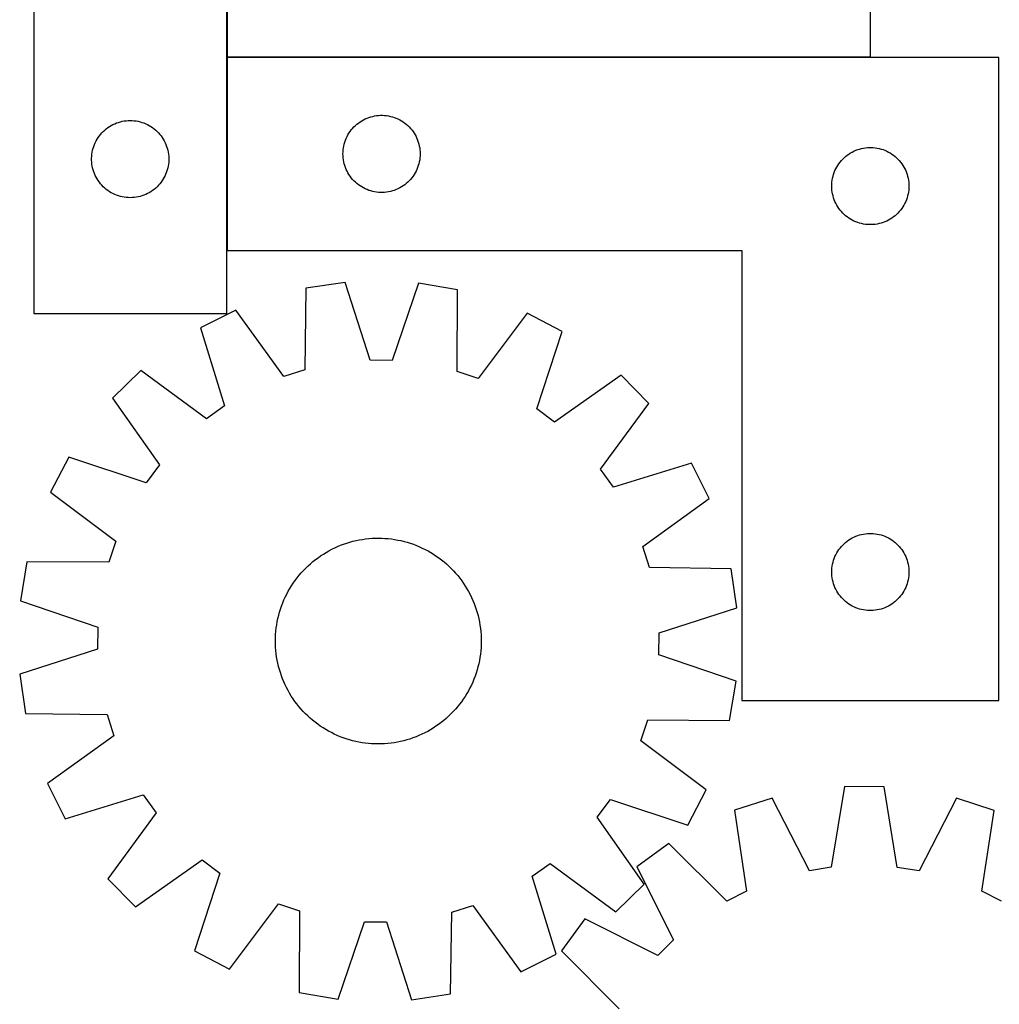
# Model space of a CAD drawing. Header units: millimetres. Extents: x 7 to 1492, y 7 to 2993.
# Tile 6 of 13: x 10 to 391, y 2313 to 2696. Entities that reach past the tile are written whole.
import ezdxf

# ---------------------------------------------------------------- set-up
doc = ezdxf.new("R2010")
doc.units = ezdxf.units.MM
doc.layers.add('COMMON', color=5, linetype='CONTINUOUS', true_color=0x0000ff)
doc.layers.add('CUT', color=7, linetype='CONTINUOUS', true_color=0x000000)

msp = doc.modelspace()

# ---------------------------------------------------------------- linework, layer by layer
at = {"layer": 'COMMON'}
for p, q in [((90.465363, 2681.110957), (90.465363, 2781.110957)), ((90.465363, 2605.910956), (90.465363, 2680.910956)), ((340.565363, 2681.010957), (90.565363, 2681.010957))]:
    msp.add_line(p, q, dxfattribs=at)
at = {"layer": 'CUT'}
for p, q in [((340.565363, 2681.110957), (340.565363, 2981.110957)), ((15.365362, 2881.39068), (15.365362, 2581.39068)), ((90.365362, 2581.39068), (90.365362, 2781.39068)), ((90.565363, 2781.110957), (90.565363, 2681.110957)), ((90.565363, 2681.110957), (340.565363, 2681.110957)), ((390.565363, 2680.910956), (90.565363, 2680.910956)), ((90.565363, 2680.910956), (90.565363, 2605.910956)), ((390.565363, 2430.910956), (390.565363, 2680.910956)), ((48.303639, 2655.680211), (49.045295, 2655.896096)), ((49.045295, 2655.896096), (49.797081, 2656.073515)), ((49.797081, 2656.073515), (50.557003, 2656.211998)), ((50.557003, 2656.211998), (51.323047, 2656.311178)), ((51.323047, 2656.311178), (52.09318, 2656.370791)), ((52.09318, 2656.370791), (52.865362, 2656.39068)), ((52.865362, 2656.39068), (53.637543, 2656.370791)), ((53.637543, 2656.370791), (54.407677, 2656.311178)), ((54.407677, 2656.311178), (55.17372, 2656.211998)), ((55.17372, 2656.211998), (55.933643, 2656.073515)), ((55.933643, 2656.073515), (56.685428, 2655.896096)), ((56.685428, 2655.896096), (57.427084, 2655.680211)), ((141.562148, 2655.408545), (142.191707, 2655.856112)), ((142.191707, 2655.856112), (142.843471, 2656.270676)), ((142.843471, 2656.270676), (143.515711, 2656.651138)), ((143.515711, 2656.651138), (144.206647, 2656.99649)), ((144.206647, 2656.99649), (144.914444, 2657.305816)), ((144.914444, 2657.305816), (145.637227, 2657.578295)), ((145.637227, 2657.578295), (146.373078, 2657.813204)), ((146.373078, 2657.813204), (147.120047, 2658.009922)), ((147.120047, 2658.009922), (147.876151, 2658.167926)), ((147.876151, 2658.167926), (148.639387, 2658.286796)), ((148.639387, 2658.286796), (149.407731, 2658.366219)), ((149.407731, 2658.366219), (150.179144, 2658.405983)), ((150.179144, 2658.405983), (150.951581, 2658.405983)), ((150.951581, 2658.405983), (151.722995, 2658.366219)), ((151.722995, 2658.366219), (152.491338, 2658.286796)), ((152.491338, 2658.286796), (153.254574, 2658.167926)), ((153.254574, 2658.167926), (154.010679, 2658.009922)), ((154.010679, 2658.009922), (154.757647, 2657.813204)), ((154.757647, 2657.813204), (155.493498, 2657.578295)), ((155.493498, 2657.578295), (156.216281, 2657.305816)), ((156.216281, 2657.305816), (156.924078, 2656.99649)), ((156.924078, 2656.99649), (157.615014, 2656.651138)), ((157.615014, 2656.651138), (158.287255, 2656.270676)), ((158.287255, 2656.270676), (158.939018, 2655.856112)), ((158.939018, 2655.856112), (159.568577, 2655.408545)), ((41.857081, 2651.57978), (42.396199, 2652.132963)), ((42.396199, 2652.132963), (42.96308, 2652.657659)), ((42.96308, 2652.657659), (43.556219, 2653.152477)), ((43.556219, 2653.152477), (44.174045, 2653.616105)), ((44.174045, 2653.616105), (44.814919, 2654.047313)), ((44.814919, 2654.047313), (45.477141, 2654.444959)), ((45.477141, 2654.444959), (46.158955, 2654.807986)), ((46.158955, 2654.807986), (46.858553, 2655.135434)), ((46.858553, 2655.135434), (47.57408, 2655.426432)), ((47.57408, 2655.426432), (48.303639, 2655.680211)), ((57.427084, 2655.680211), (58.156643, 2655.426432)), ((58.156643, 2655.426432), (58.87217, 2655.135434)), ((58.87217, 2655.135434), (59.571769, 2654.807986)), ((59.571769, 2654.807986), (60.253583, 2654.444959)), ((60.253583, 2654.444959), (60.915805, 2654.047313)), ((60.915805, 2654.047313), (61.556678, 2653.616105)), ((61.556678, 2653.616105), (62.174504, 2653.152477)), ((62.174504, 2653.152477), (62.767643, 2652.657659)), ((62.767643, 2652.657659), (63.334524, 2652.132963)), ((63.334524, 2652.132963), (63.873642, 2651.57978)), ((137.908729, 2651.461399), (138.339938, 2652.102273)), ((138.339938, 2652.102273), (138.803566, 2652.720099)), ((138.803566, 2652.720099), (139.298384, 2653.313238)), ((139.298384, 2653.313238), (139.82308, 2653.880119)), ((139.82308, 2653.880119), (140.376263, 2654.419237)), ((140.376263, 2654.419237), (140.956465, 2654.929163)), ((140.956465, 2654.929163), (141.562148, 2655.408545)), ((159.568577, 2655.408545), (160.17426, 2654.929163)), ((160.17426, 2654.929163), (160.754463, 2654.419237)), ((160.754463, 2654.419237), (161.307645, 2653.880119)), ((161.307645, 2653.880119), (161.832342, 2653.313238)), ((161.832342, 2653.313238), (162.32716, 2652.720099)), ((162.32716, 2652.720099), (162.790788, 2652.102273)), ((162.790788, 2652.102273), (163.221996, 2651.461399)), ((39.279828, 2647.749396), (39.62518, 2648.440331)), ((39.62518, 2648.440331), (40.005642, 2649.112572)), ((40.005642, 2649.112572), (40.420206, 2649.764336)), ((40.420206, 2649.764336), (40.867773, 2650.393894)), ((40.867773, 2650.393894), (41.347155, 2650.999578)), ((41.347155, 2650.999578), (41.857081, 2651.57978)), ((63.873642, 2651.57978), (64.383568, 2650.999578)), ((64.383568, 2650.999578), (64.86295, 2650.393894)), ((64.86295, 2650.393894), (65.310517, 2649.764336)), ((65.310517, 2649.764336), (65.725081, 2649.112572)), ((65.725081, 2649.112572), (66.105544, 2648.440331)), ((66.105544, 2648.440331), (66.450896, 2647.749396)), ((136.275832, 2647.972679), (136.52961, 2648.702238)), ((136.52961, 2648.702238), (136.820609, 2649.417765)), ((136.820609, 2649.417765), (137.148056, 2650.117363)), ((137.148056, 2650.117363), (137.511084, 2650.799177)), ((137.511084, 2650.799177), (137.908729, 2651.461399)), ((163.221996, 2651.461399), (163.619641, 2650.799177)), ((163.619641, 2650.799177), (163.982669, 2650.117363)), ((163.982669, 2650.117363), (164.310116, 2649.417765)), ((164.310116, 2649.417765), (164.601115, 2648.702238)), ((164.601115, 2648.702238), (164.854893, 2647.972679)), ((38.108392, 2644.079891), (38.266396, 2644.835996)), ((38.266396, 2644.835996), (38.463114, 2645.582964)), ((38.463114, 2645.582964), (38.698023, 2646.318816)), ((38.698023, 2646.318816), (38.970502, 2647.041598)), ((38.970502, 2647.041598), (39.279828, 2647.749396)), ((66.450896, 2647.749396), (66.760221, 2647.041598)), ((66.760221, 2647.041598), (67.0327, 2646.318816)), ((67.0327, 2646.318816), (67.26761, 2645.582964)), ((67.26761, 2645.582964), (67.464327, 2644.835996)), ((67.464327, 2644.835996), (67.622331, 2644.079891)), ((135.585251, 2644.183138), (135.644865, 2644.953271)), ((135.644865, 2644.953271), (135.744044, 2645.719315)), ((135.744044, 2645.719315), (135.882527, 2646.479237)), ((135.882527, 2646.479237), (136.059947, 2647.231023)), ((136.059947, 2647.231023), (136.275832, 2647.972679)), ((164.854893, 2647.972679), (165.070779, 2647.231023)), ((165.070779, 2647.231023), (165.248198, 2646.479237)), ((165.248198, 2646.479237), (165.386681, 2645.719315)), ((165.386681, 2645.719315), (165.485861, 2644.953271)), ((165.485861, 2644.953271), (165.545474, 2644.183138)), ((333.515711, 2644.151138), (334.206647, 2644.49649)), ((334.206647, 2644.49649), (334.914444, 2644.805816)), ((334.914444, 2644.805816), (335.637227, 2645.078295)), ((335.637227, 2645.078295), (336.373078, 2645.313204)), ((336.373078, 2645.313204), (337.120047, 2645.509922)), ((337.120047, 2645.509922), (337.876151, 2645.667926)), ((337.876151, 2645.667926), (338.639387, 2645.786796)), ((338.639387, 2645.786796), (339.407731, 2645.866219)), ((339.407731, 2645.866219), (340.179144, 2645.905983)), ((340.179144, 2645.905983), (340.951581, 2645.905983)), ((340.951581, 2645.905983), (341.722995, 2645.866219)), ((341.722995, 2645.866219), (342.491338, 2645.786796)), ((342.491338, 2645.786796), (343.254574, 2645.667926)), ((343.254574, 2645.667926), (344.010679, 2645.509922)), ((344.010679, 2645.509922), (344.757647, 2645.313204)), ((344.757647, 2645.313204), (345.493498, 2645.078295)), ((345.493498, 2645.078295), (346.216281, 2644.805816)), ((346.216281, 2644.805816), (346.924078, 2644.49649)), ((346.924078, 2644.49649), (347.615014, 2644.151138)), ((37.870335, 2641.776899), (37.910099, 2642.548312)), ((37.870335, 2641.004461), (37.870335, 2641.776899)), ((37.910099, 2640.233048), (37.870335, 2641.004461)), ((37.910099, 2642.548312), (37.989522, 2643.316655)), ((37.989522, 2643.316655), (38.108392, 2644.079891)), ((67.622331, 2644.079891), (67.741202, 2643.316655)), ((67.741202, 2643.316655), (67.820625, 2642.548312)), ((67.820625, 2642.548312), (67.860389, 2641.776899)), ((67.860389, 2641.004461), (67.820625, 2640.233048)), ((67.860389, 2641.776899), (67.860389, 2641.004461)), ((135.565363, 2643.410956), (135.585251, 2644.183138)), ((135.585251, 2642.638775), (135.565363, 2643.410956)), ((135.644865, 2641.868641), (135.585251, 2642.638775)), ((135.744044, 2641.102598), (135.644865, 2641.868641)), ((135.882527, 2640.342675), (135.744044, 2641.102598)), ((165.386681, 2641.102598), (165.248198, 2640.342675)), ((165.485861, 2641.868641), (165.386681, 2641.102598)), ((165.545474, 2642.638775), (165.485861, 2641.868641)), ((165.545474, 2644.183138), (165.565363, 2643.410956)), ((165.565363, 2643.410956), (165.545474, 2642.638775)), ((328.803566, 2640.220099), (329.298384, 2640.813238)), ((329.298384, 2640.813238), (329.82308, 2641.380119)), ((329.82308, 2641.380119), (330.376263, 2641.919237)), ((330.376263, 2641.919237), (330.956465, 2642.429163)), ((330.956465, 2642.429163), (331.562148, 2642.908545)), ((331.562148, 2642.908545), (332.191707, 2643.356112)), ((332.191707, 2643.356112), (332.843471, 2643.770676)), ((332.843471, 2643.770676), (333.515711, 2644.151138)), ((347.615014, 2644.151138), (348.287255, 2643.770676)), ((348.287255, 2643.770676), (348.939018, 2643.356112)), ((348.939018, 2643.356112), (349.568577, 2642.908545)), ((349.568577, 2642.908545), (350.17426, 2642.429163)), ((350.17426, 2642.429163), (350.754463, 2641.919237)), ((350.754463, 2641.919237), (351.307645, 2641.380119)), ((351.307645, 2641.380119), (351.832342, 2640.813238)), ((351.832342, 2640.813238), (352.32716, 2640.220099)), ((37.989522, 2639.464705), (37.910099, 2640.233048)), ((38.108392, 2638.701469), (37.989522, 2639.464705)), ((38.266396, 2637.945364), (38.108392, 2638.701469)), ((38.463114, 2637.198395), (38.266396, 2637.945364)), ((38.698023, 2636.462544), (38.463114, 2637.198395)), ((67.26761, 2637.198395), (67.0327, 2636.462544)), ((67.464327, 2637.945364), (67.26761, 2637.198395)), ((67.622331, 2638.701469), (67.464327, 2637.945364)), ((67.741202, 2639.464705), (67.622331, 2638.701469)), ((67.820625, 2640.233048), (67.741202, 2639.464705)), ((136.059947, 2639.59089), (135.882527, 2640.342675)), ((136.275832, 2638.849234), (136.059947, 2639.59089)), ((136.52961, 2638.119675), (136.275832, 2638.849234)), ((136.820609, 2637.404148), (136.52961, 2638.119675)), ((137.148056, 2636.704549), (136.820609, 2637.404148)), ((137.511084, 2636.022735), (137.148056, 2636.704549)), ((163.982669, 2636.704549), (163.619641, 2636.022735)), ((164.310116, 2637.404148), (163.982669, 2636.704549)), ((164.601115, 2638.119675), (164.310116, 2637.404148)), ((164.854893, 2638.849234), (164.601115, 2638.119675)), ((165.070779, 2639.59089), (164.854893, 2638.849234)), ((165.248198, 2640.342675), (165.070779, 2639.59089)), ((326.52961, 2636.202238), (326.820609, 2636.917765)), ((326.820609, 2636.917765), (327.148056, 2637.617363)), ((327.148056, 2637.617363), (327.511084, 2638.299177)), ((327.511084, 2638.299177), (327.908729, 2638.961399)), ((327.908729, 2638.961399), (328.339938, 2639.602273)), ((328.339938, 2639.602273), (328.803566, 2640.220099)), ((352.32716, 2640.220099), (352.790788, 2639.602273)), ((352.790788, 2639.602273), (353.221996, 2638.961399)), ((353.221996, 2638.961399), (353.619641, 2638.299177)), ((353.619641, 2638.299177), (353.982669, 2637.617363)), ((353.982669, 2637.617363), (354.310116, 2636.917765)), ((354.310116, 2636.917765), (354.601115, 2636.202238)), ((38.970502, 2635.739762), (38.698023, 2636.462544)), ((39.279828, 2635.031964), (38.970502, 2635.739762)), ((39.62518, 2634.341029), (39.279828, 2635.031964)), ((40.005642, 2633.668788), (39.62518, 2634.341029)), ((40.420206, 2633.017024), (40.005642, 2633.668788)), ((40.867773, 2632.387466), (40.420206, 2633.017024)), ((65.310517, 2633.017024), (64.86295, 2632.387466)), ((65.725081, 2633.668788), (65.310517, 2633.017024)), ((66.105544, 2634.341029), (65.725081, 2633.668788)), ((66.450896, 2635.031964), (66.105544, 2634.341029)), ((66.760221, 2635.739762), (66.450896, 2635.031964)), ((67.0327, 2636.462544), (66.760221, 2635.739762)), ((137.908729, 2635.360513), (137.511084, 2636.022735)), ((138.339938, 2634.71964), (137.908729, 2635.360513)), ((138.803566, 2634.101814), (138.339938, 2634.71964)), ((139.298384, 2633.508675), (138.803566, 2634.101814)), ((139.82308, 2632.941794), (139.298384, 2633.508675)), ((140.376263, 2632.402676), (139.82308, 2632.941794)), ((161.307645, 2632.941794), (160.754463, 2632.402676)), ((161.832342, 2633.508675), (161.307645, 2632.941794)), ((162.32716, 2634.101814), (161.832342, 2633.508675)), ((162.790788, 2634.71964), (162.32716, 2634.101814)), ((163.221996, 2635.360513), (162.790788, 2634.71964)), ((163.619641, 2636.022735), (163.221996, 2635.360513)), ((325.644865, 2632.453271), (325.744044, 2633.219315)), ((325.744044, 2633.219315), (325.882527, 2633.979237)), ((325.882527, 2633.979237), (326.059947, 2634.731023)), ((326.059947, 2634.731023), (326.275832, 2635.472679)), ((326.275832, 2635.472679), (326.52961, 2636.202238)), ((354.601115, 2636.202238), (354.854893, 2635.472679)), ((354.854893, 2635.472679), (355.070779, 2634.731023)), ((355.070779, 2634.731023), (355.248198, 2633.979237)), ((355.248198, 2633.979237), (355.386681, 2633.219315)), ((355.386681, 2633.219315), (355.485861, 2632.453271)), ((41.347155, 2631.781782), (40.867773, 2632.387466)), ((41.857081, 2631.20158), (41.347155, 2631.781782)), ((42.396199, 2630.648397), (41.857081, 2631.20158)), ((42.96308, 2630.123701), (42.396199, 2630.648397)), ((43.556219, 2629.628883), (42.96308, 2630.123701)), ((44.174045, 2629.165255), (43.556219, 2629.628883)), ((44.814919, 2628.734047), (44.174045, 2629.165255)), ((61.556678, 2629.165255), (60.915805, 2628.734047)), ((62.174504, 2629.628883), (61.556678, 2629.165255)), ((62.767643, 2630.123701), (62.174504, 2629.628883)), ((63.334524, 2630.648397), (62.767643, 2630.123701)), ((63.873642, 2631.20158), (63.334524, 2630.648397)), ((64.383568, 2631.781782), (63.873642, 2631.20158)), ((64.86295, 2632.387466), (64.383568, 2631.781782)), ((140.956465, 2631.89275), (140.376263, 2632.402676)), ((141.562148, 2631.413368), (140.956465, 2631.89275)), ((142.191707, 2630.965801), (141.562148, 2631.413368)), ((142.843471, 2630.551237), (142.191707, 2630.965801)), ((143.515711, 2630.170774), (142.843471, 2630.551237)), ((144.206647, 2629.825422), (143.515711, 2630.170774)), ((144.914444, 2629.516097), (144.206647, 2629.825422)), ((145.637227, 2629.243618), (144.914444, 2629.516097)), ((146.373078, 2629.008708), (145.637227, 2629.243618)), ((155.493498, 2629.243618), (154.757647, 2629.008708)), ((156.216281, 2629.516097), (155.493498, 2629.243618)), ((156.924078, 2629.825422), (156.216281, 2629.516097)), ((157.615014, 2630.170774), (156.924078, 2629.825422)), ((158.287255, 2630.551237), (157.615014, 2630.170774)), ((158.939018, 2630.965801), (158.287255, 2630.551237)), ((159.568577, 2631.413368), (158.939018, 2630.965801)), ((160.17426, 2631.89275), (159.568577, 2631.413368)), ((160.754463, 2632.402676), (160.17426, 2631.89275)), ((325.565363, 2630.910956), (325.585251, 2631.683138)), ((325.585251, 2630.138775), (325.565363, 2630.910956)), ((325.585251, 2631.683138), (325.644865, 2632.453271)), ((325.644865, 2629.368641), (325.585251, 2630.138775)), ((325.744044, 2628.602598), (325.644865, 2629.368641)), ((355.485861, 2629.368641), (355.386681, 2628.602598)), ((355.485861, 2632.453271), (355.545474, 2631.683138)), ((355.545474, 2630.138775), (355.485861, 2629.368641)), ((355.545474, 2631.683138), (355.565363, 2630.910956)), ((355.565363, 2630.910956), (355.545474, 2630.138775)), ((45.477141, 2628.336401), (44.814919, 2628.734047)), ((46.158955, 2627.973374), (45.477141, 2628.336401)), ((46.858553, 2627.645926), (46.158955, 2627.973374)), ((47.57408, 2627.354928), (46.858553, 2627.645926)), ((48.303639, 2627.101149), (47.57408, 2627.354928)), ((49.045295, 2626.885264), (48.303639, 2627.101149)), ((49.797081, 2626.707845), (49.045295, 2626.885264)), ((50.557003, 2626.569362), (49.797081, 2626.707845)), ((51.323047, 2626.470182), (50.557003, 2626.569362)), ((52.09318, 2626.410569), (51.323047, 2626.470182)), ((52.865362, 2626.39068), (52.09318, 2626.410569)), ((53.637543, 2626.410569), (52.865362, 2626.39068)), ((54.407677, 2626.470182), (53.637543, 2626.410569)), ((55.17372, 2626.569362), (54.407677, 2626.470182)), ((55.933643, 2626.707845), (55.17372, 2626.569362)), ((56.685428, 2626.885264), (55.933643, 2626.707845)), ((57.427084, 2627.101149), (56.685428, 2626.885264)), ((58.156643, 2627.354928), (57.427084, 2627.101149)), ((58.87217, 2627.645926), (58.156643, 2627.354928)), ((59.571769, 2627.973374), (58.87217, 2627.645926)), ((60.253583, 2628.336401), (59.571769, 2627.973374)), ((60.915805, 2628.734047), (60.253583, 2628.336401)), ((147.120047, 2628.811991), (146.373078, 2629.008708)), ((147.876151, 2628.653987), (147.120047, 2628.811991)), ((148.639387, 2628.535116), (147.876151, 2628.653987)), ((149.407731, 2628.455693), (148.639387, 2628.535116)), ((150.179144, 2628.415929), (149.407731, 2628.455693)), ((150.951581, 2628.415929), (150.179144, 2628.415929)), ((151.722995, 2628.455693), (150.951581, 2628.415929)), ((152.491338, 2628.535116), (151.722995, 2628.455693)), ((153.254574, 2628.653987), (152.491338, 2628.535116)), ((154.010679, 2628.811991), (153.254574, 2628.653987)), ((154.757647, 2629.008708), (154.010679, 2628.811991)), ((325.882527, 2627.842675), (325.744044, 2628.602598)), ((326.059947, 2627.09089), (325.882527, 2627.842675)), ((326.275832, 2626.349234), (326.059947, 2627.09089)), ((326.52961, 2625.619675), (326.275832, 2626.349234)), ((326.820609, 2624.904148), (326.52961, 2625.619675)), ((354.601115, 2625.619675), (354.310116, 2624.904148)), ((354.854893, 2626.349234), (354.601115, 2625.619675)), ((355.070779, 2627.09089), (354.854893, 2626.349234)), ((355.248198, 2627.842675), (355.070779, 2627.09089)), ((355.386681, 2628.602598), (355.248198, 2627.842675)), ((327.148056, 2624.204549), (326.820609, 2624.904148)), ((327.511084, 2623.522735), (327.148056, 2624.204549)), ((327.908729, 2622.860513), (327.511084, 2623.522735)), ((328.339938, 2622.21964), (327.908729, 2622.860513)), ((328.803566, 2621.601814), (328.339938, 2622.21964)), ((329.298384, 2621.008675), (328.803566, 2621.601814)), ((352.32716, 2621.601814), (351.832342, 2621.008675)), ((352.790788, 2622.21964), (352.32716, 2621.601814)), ((353.221996, 2622.860513), (352.790788, 2622.21964)), ((353.619641, 2623.522735), (353.221996, 2622.860513)), ((353.982669, 2624.204549), (353.619641, 2623.522735)), ((354.310116, 2624.904148), (353.982669, 2624.204549)), ((329.82308, 2620.441794), (329.298384, 2621.008675)), ((330.376263, 2619.902676), (329.82308, 2620.441794)), ((330.956465, 2619.39275), (330.376263, 2619.902676)), ((331.562148, 2618.913368), (330.956465, 2619.39275)), ((332.191707, 2618.465801), (331.562148, 2618.913368)), ((332.843471, 2618.051237), (332.191707, 2618.465801)), ((333.515711, 2617.670774), (332.843471, 2618.051237)), ((334.206647, 2617.325422), (333.515711, 2617.670774)), ((347.615014, 2617.670774), (346.924078, 2617.325422)), ((348.287255, 2618.051237), (347.615014, 2617.670774)), ((348.939018, 2618.465801), (348.287255, 2618.051237)), ((349.568577, 2618.913368), (348.939018, 2618.465801)), ((350.17426, 2619.39275), (349.568577, 2618.913368)), ((350.754463, 2619.902676), (350.17426, 2619.39275)), ((351.307645, 2620.441794), (350.754463, 2619.902676)), ((351.832342, 2621.008675), (351.307645, 2620.441794)), ((334.914444, 2617.016097), (334.206647, 2617.325422)), ((335.637227, 2616.743618), (334.914444, 2617.016097)), ((336.373078, 2616.508708), (335.637227, 2616.743618)), ((337.120047, 2616.311991), (336.373078, 2616.508708)), ((337.876151, 2616.153987), (337.120047, 2616.311991)), ((338.639387, 2616.035116), (337.876151, 2616.153987)), ((339.407731, 2615.955693), (338.639387, 2616.035116)), ((340.179144, 2615.915929), (339.407731, 2615.955693)), ((340.951581, 2615.915929), (340.179144, 2615.915929)), ((341.722995, 2615.955693), (340.951581, 2615.915929)), ((342.491338, 2616.035116), (341.722995, 2615.955693)), ((343.254574, 2616.153987), (342.491338, 2616.035116)), ((344.010679, 2616.311991), (343.254574, 2616.153987)), ((344.757647, 2616.508708), (344.010679, 2616.311991)), ((345.493498, 2616.743618), (344.757647, 2616.508708)), ((346.216281, 2617.016097), (345.493498, 2616.743618)), ((346.924078, 2617.325422), (346.216281, 2617.016097)), ((90.565363, 2605.910956), (290.565363, 2605.910956)), ((290.565363, 2605.910956), (290.565363, 2430.910956)), ((121.192664, 2591.221264), (120.704221, 2559.460656)), ((136.41228, 2593.478213), (121.192664, 2591.221264)), ((146.09671, 2563.226162), (136.41228, 2593.478213)), ((164.94974, 2593.196812), (154.670637, 2563.141616)), ((180.121892, 2590.640177), (164.94974, 2593.196812)), ((179.983933, 2558.876114), (180.121892, 2590.640177)), ((15.365362, 2581.39068), (90.365362, 2581.39068)), ((93.964969, 2582.670332), (80.187689, 2575.820726)), ((112.523806, 2556.891575), (93.964969, 2582.670332)), ((207.175671, 2581.553989), (188.112096, 2556.146218)), ((220.815201, 2574.434033), (207.175671, 2581.553989)), ((80.187689, 2575.820726), (89.537719, 2545.463656)), ((210.86836, 2544.267245), (220.815201, 2574.434033)), ((154.670637, 2563.141616), (146.09671, 2563.226162)), ((56.934995, 2559.274485), (45.948668, 2548.502709)), ((82.551572, 2540.492427), (56.934995, 2559.274485)), ((120.704221, 2559.460656), (112.523806, 2556.891575)), ((188.112096, 2556.146218), (179.983933, 2558.876114)), ((243.737088, 2557.432477), (217.755118, 2539.159219)), ((254.508864, 2546.446149), (243.737088, 2557.432477)), ((45.948668, 2548.502709), (64.221926, 2522.520739)), ((89.537719, 2545.463656), (82.551572, 2540.492427)), ((235.726806, 2520.829572), (254.508864, 2546.446149)), ((217.755118, 2539.159219), (210.86836, 2544.267245)), ((28.947112, 2525.580822), (21.827155, 2511.941292)), ((59.1139, 2515.633981), (28.947112, 2525.580822)), ((64.221926, 2522.520739), (59.1139, 2515.633981)), ((271.055105, 2523.193456), (240.698035, 2513.843425)), ((277.904711, 2509.416176), (271.055105, 2523.193456)), ((240.698035, 2513.843425), (235.726806, 2520.829572)), ((21.827155, 2511.941292), (47.234927, 2492.877718)), ((252.125954, 2490.857338), (277.904711, 2509.416176)), ((335.637227, 2495.078295), (336.373078, 2495.313204)), ((336.373078, 2495.313204), (337.120047, 2495.509922)), ((337.120047, 2495.509922), (337.876151, 2495.667926)), ((337.876151, 2495.667926), (338.639387, 2495.786796)), ((338.639387, 2495.786796), (339.407731, 2495.866219)), ((339.407731, 2495.866219), (340.179144, 2495.905983)), ((340.179144, 2495.905983), (340.951581, 2495.905983)), ((340.951581, 2495.905983), (341.722995, 2495.866219)), ((341.722995, 2495.866219), (342.491338, 2495.786796)), ((342.491338, 2495.786796), (343.254574, 2495.667926)), ((343.254574, 2495.667926), (344.010679, 2495.509922)), ((344.010679, 2495.509922), (344.757647, 2495.313204)), ((344.757647, 2495.313204), (345.493498, 2495.078295)), ((47.234927, 2492.877718), (44.50503, 2484.749554)), ((133.495535, 2490.815368), (134.657431, 2491.293912)), ((134.657431, 2491.293912), (135.833785, 2491.735724)), ((135.833785, 2491.735724), (137.023437, 2492.140368)), ((137.023437, 2492.140368), (138.225211, 2492.507444)), ((138.225211, 2492.507444), (139.437923, 2492.836591)), ((139.437923, 2492.836591), (140.660375, 2493.127482)), ((140.660375, 2493.127482), (141.89136, 2493.379833)), ((141.89136, 2493.379833), (143.129665, 2493.593392)), ((143.129665, 2493.593392), (144.374067, 2493.76795)), ((144.374067, 2493.76795), (145.623338, 2493.903334)), ((145.623338, 2493.903334), (146.876245, 2493.999411)), ((146.876245, 2493.999411), (148.131552, 2494.056086)), ((148.131552, 2494.056086), (149.38802, 2494.073302)), ((149.38802, 2494.073302), (150.644408, 2494.051044)), ((150.644408, 2494.051044), (151.899477, 2493.989332)), ((151.899477, 2493.989332), (153.151988, 2493.888228)), ((153.151988, 2493.888228), (154.400706, 2493.747832)), ((154.400706, 2493.747832), (155.644397, 2493.568282)), ((155.644397, 2493.568282), (156.881835, 2493.349755)), ((156.881835, 2493.349755), (158.111799, 2493.092467)), ((158.111799, 2493.092467), (159.333074, 2492.796672)), ((159.333074, 2492.796672), (160.544455, 2492.462662)), ((160.544455, 2492.462662), (161.744746, 2492.090766)), ((161.744746, 2492.090766), (162.932764, 2491.681351)), ((162.932764, 2491.681351), (164.107336, 2491.234822)), ((329.298384, 2490.813238), (329.82308, 2491.380119)), ((329.82308, 2491.380119), (330.376263, 2491.919237)), ((330.376263, 2491.919237), (330.956465, 2492.429163)), ((330.956465, 2492.429163), (331.562148, 2492.908545)), ((331.562148, 2492.908545), (332.191707, 2493.356112)), ((332.191707, 2493.356112), (332.843471, 2493.770676)), ((332.843471, 2493.770676), (333.515711, 2494.151138)), ((333.515711, 2494.151138), (334.206647, 2494.49649)), ((334.206647, 2494.49649), (334.914444, 2494.805816)), ((334.914444, 2494.805816), (335.637227, 2495.078295)), ((345.493498, 2495.078295), (346.216281, 2494.805816)), ((346.216281, 2494.805816), (346.924078, 2494.49649)), ((346.924078, 2494.49649), (347.615014, 2494.151138)), ((347.615014, 2494.151138), (348.287255, 2493.770676)), ((348.287255, 2493.770676), (348.939018, 2493.356112)), ((348.939018, 2493.356112), (349.568577, 2492.908545)), ((349.568577, 2492.908545), (350.17426, 2492.429163)), ((350.17426, 2492.429163), (350.754463, 2491.919237)), ((350.754463, 2491.919237), (351.307645, 2491.380119)), ((351.307645, 2491.380119), (351.832342, 2490.813238)), ((126.890852, 2487.201651), (127.942497, 2487.889436)), ((127.942497, 2487.889436), (129.015227, 2488.543849)), ((129.015227, 2488.543849), (130.107984, 2489.164244)), ((130.107984, 2489.164244), (131.219689, 2489.750008)), ((131.219689, 2489.750008), (132.349244, 2490.300564)), ((132.349244, 2490.300564), (133.495535, 2490.815368)), ((164.107336, 2491.234822), (165.267302, 2490.75162)), ((165.267302, 2490.75162), (166.411519, 2490.23222)), ((166.411519, 2490.23222), (167.538855, 2489.677136)), ((167.538855, 2489.677136), (168.6482, 2489.086915)), ((168.6482, 2489.086915), (169.738459, 2488.46214)), ((169.738459, 2488.46214), (170.808554, 2487.803427)), ((170.808554, 2487.803427), (171.857431, 2487.111428)), ((254.695035, 2482.676923), (252.125954, 2490.857338)), ((326.820609, 2486.917765), (327.148056, 2487.617363)), ((327.148056, 2487.617363), (327.511084, 2488.299177)), ((327.511084, 2488.299177), (327.908729, 2488.961399)), ((327.908729, 2488.961399), (328.339938, 2489.602273)), ((328.339938, 2489.602273), (328.803566, 2490.220099)), ((328.803566, 2490.220099), (329.298384, 2490.813238)), ((351.832342, 2490.813238), (352.32716, 2490.220099)), ((352.32716, 2490.220099), (352.790788, 2489.602273)), ((352.790788, 2489.602273), (353.221996, 2488.961399)), ((353.221996, 2488.961399), (353.619641, 2488.299177)), ((353.619641, 2488.299177), (353.982669, 2487.617363)), ((353.982669, 2487.617363), (354.310116, 2486.917765)), ((12.740967, 2484.887513), (10.184333, 2469.715362)), ((44.50503, 2484.749554), (12.740967, 2484.887513)), ((121.984438, 2483.287009), (122.915543, 2484.130841)), ((122.915543, 2484.130841), (123.872693, 2484.945009)), ((123.872693, 2484.945009), (124.854945, 2485.72871)), ((124.854945, 2485.72871), (125.861329, 2486.481172)), ((125.861329, 2486.481172), (126.890852, 2487.201651)), ((171.857431, 2487.111428), (172.884054, 2486.386823)), ((172.884054, 2486.386823), (173.887411, 2485.630329)), ((173.887411, 2485.630329), (174.86651, 2484.842692)), ((174.86651, 2484.842692), (175.820385, 2484.02469)), ((175.820385, 2484.02469), (176.748096, 2483.177129)), ((325.744044, 2483.219315), (325.882527, 2483.979237)), ((325.882527, 2483.979237), (326.059947, 2484.731023)), ((326.059947, 2484.731023), (326.275832, 2485.472679)), ((326.275832, 2485.472679), (326.52961, 2486.202238)), ((326.52961, 2486.202238), (326.820609, 2486.917765)), ((354.310116, 2486.917765), (354.601115, 2486.202238)), ((354.601115, 2486.202238), (354.854893, 2485.472679)), ((354.854893, 2485.472679), (355.070779, 2484.731023)), ((355.070779, 2484.731023), (355.248198, 2483.979237)), ((355.248198, 2483.979237), (355.386681, 2483.219315)), ((118.538452, 2479.632131), (119.356455, 2480.586006)), ((119.356455, 2480.586006), (120.204016, 2481.513717)), ((120.204016, 2481.513717), (121.080298, 2482.414348)), ((121.080298, 2482.414348), (121.984438, 2483.287009)), ((176.748096, 2483.177129), (177.648727, 2482.300846)), ((177.648727, 2482.300846), (178.521388, 2481.396706)), ((178.521388, 2481.396706), (179.36522, 2480.465602)), ((179.36522, 2480.465602), (180.179388, 2479.508451)), ((286.455643, 2482.188481), (254.695035, 2482.676923)), ((288.712591, 2466.968864), (286.455643, 2482.188481)), ((325.565363, 2480.910956), (325.585251, 2481.683138)), ((325.585251, 2480.138775), (325.565363, 2480.910956)), ((325.585251, 2481.683138), (325.644865, 2482.453271)), ((325.644865, 2479.368641), (325.585251, 2480.138775)), ((325.644865, 2482.453271), (325.744044, 2483.219315)), ((355.386681, 2483.219315), (355.485861, 2482.453271)), ((355.485861, 2482.453271), (355.545474, 2481.683138)), ((355.545474, 2480.138775), (355.485861, 2479.368641)), ((355.545474, 2481.683138), (355.565363, 2480.910956)), ((355.565363, 2480.910956), (355.545474, 2480.138775)), ((115.577717, 2475.574175), (116.269717, 2476.623052)), ((116.269717, 2476.623052), (116.994321, 2477.649675)), ((116.994321, 2477.649675), (117.750815, 2478.653032)), ((117.750815, 2478.653032), (118.538452, 2479.632131)), ((180.179388, 2479.508451), (180.963089, 2478.526199)), ((180.963089, 2478.526199), (181.715551, 2477.519816)), ((181.715551, 2477.519816), (182.43603, 2476.490293)), ((182.43603, 2476.490293), (183.123815, 2475.438647)), ((325.744044, 2478.602598), (325.644865, 2479.368641)), ((325.882527, 2477.842675), (325.744044, 2478.602598)), ((326.059947, 2477.09089), (325.882527, 2477.842675)), ((326.275832, 2476.349234), (326.059947, 2477.09089)), ((326.52961, 2475.619675), (326.275832, 2476.349234)), ((354.854893, 2476.349234), (354.601115, 2475.619675)), ((355.070779, 2477.09089), (354.854893, 2476.349234)), ((355.248198, 2477.842675), (355.070779, 2477.09089)), ((355.386681, 2478.602598), (355.248198, 2477.842675)), ((355.485861, 2479.368641), (355.386681, 2478.602598)), ((113.148925, 2471.17714), (113.704009, 2472.304476)), ((113.704009, 2472.304476), (114.29423, 2473.413821)), ((114.29423, 2473.413821), (114.919005, 2474.50408)), ((114.919005, 2474.50408), (115.577717, 2475.574175)), ((183.123815, 2475.438647), (183.778228, 2474.365917)), ((183.778228, 2474.365917), (184.398623, 2473.27316)), ((184.398623, 2473.27316), (184.984387, 2472.161456)), ((184.984387, 2472.161456), (185.534943, 2471.031901)), ((326.820609, 2474.904148), (326.52961, 2475.619675)), ((327.148056, 2474.204549), (326.820609, 2474.904148)), ((327.511084, 2473.522735), (327.148056, 2474.204549)), ((327.908729, 2472.860513), (327.511084, 2473.522735)), ((328.339938, 2472.21964), (327.908729, 2472.860513)), ((328.803566, 2471.601814), (328.339938, 2472.21964)), ((352.790788, 2472.21964), (352.32716, 2471.601814)), ((353.221996, 2472.860513), (352.790788, 2472.21964)), ((353.619641, 2473.522735), (353.221996, 2472.860513)), ((353.982669, 2474.204549), (353.619641, 2473.522735)), ((354.310116, 2474.904148), (353.982669, 2474.204549)), ((354.601115, 2475.619675), (354.310116, 2474.904148)), ((10.184333, 2469.715362), (40.239528, 2459.436258)), ((111.699793, 2467.698385), (112.146322, 2468.872957)), ((112.146322, 2468.872957), (112.629525, 2470.032923)), ((112.629525, 2470.032923), (113.148925, 2471.17714)), ((185.534943, 2471.031901), (186.049747, 2469.885609)), ((186.049747, 2469.885609), (186.528291, 2468.723713)), ((186.528291, 2468.723713), (186.970103, 2467.547359)), ((329.298384, 2471.008675), (328.803566, 2471.601814)), ((329.82308, 2470.441794), (329.298384, 2471.008675)), ((330.376263, 2469.902676), (329.82308, 2470.441794)), ((330.956465, 2469.39275), (330.376263, 2469.902676)), ((331.562148, 2468.913368), (330.956465, 2469.39275)), ((332.191707, 2468.465801), (331.562148, 2468.913368)), ((332.843471, 2468.051237), (332.191707, 2468.465801)), ((348.939018, 2468.465801), (348.287255, 2468.051237)), ((349.568577, 2468.913368), (348.939018, 2468.465801)), ((350.17426, 2469.39275), (349.568577, 2468.913368)), ((350.754463, 2469.902676), (350.17426, 2469.39275)), ((351.307645, 2470.441794), (350.754463, 2469.902676)), ((351.832342, 2471.008675), (351.307645, 2470.441794)), ((352.32716, 2471.601814), (351.832342, 2471.008675)), ((110.584473, 2464.098695), (110.918483, 2465.310076)), ((110.918483, 2465.310076), (111.290379, 2466.510367)), ((111.290379, 2466.510367), (111.699793, 2467.698385)), ((186.970103, 2467.547359), (187.374747, 2466.357708)), ((187.374747, 2466.357708), (187.741823, 2465.155933)), ((187.741823, 2465.155933), (188.070969, 2463.943222)), ((258.460541, 2457.284435), (288.712591, 2466.968864)), ((333.515711, 2467.670774), (332.843471, 2468.051237)), ((334.206647, 2467.325422), (333.515711, 2467.670774)), ((334.914444, 2467.016097), (334.206647, 2467.325422)), ((335.637227, 2466.743618), (334.914444, 2467.016097)), ((336.373078, 2466.508708), (335.637227, 2466.743618)), ((337.120047, 2466.311991), (336.373078, 2466.508708)), ((337.876151, 2466.153987), (337.120047, 2466.311991)), ((338.639387, 2466.035116), (337.876151, 2466.153987)), ((339.407731, 2465.955693), (338.639387, 2466.035116)), ((340.179144, 2465.915929), (339.407731, 2465.955693)), ((340.951581, 2465.915929), (340.179144, 2465.915929)), ((341.722995, 2465.955693), (340.951581, 2465.915929)), ((342.491338, 2466.035116), (341.722995, 2465.955693)), ((343.254574, 2466.153987), (342.491338, 2466.035116)), ((344.010679, 2466.311991), (343.254574, 2466.153987)), ((344.757647, 2466.508708), (344.010679, 2466.311991)), ((345.493498, 2466.743618), (344.757647, 2466.508708)), ((346.216281, 2467.016097), (345.493498, 2466.743618)), ((346.924078, 2467.325422), (346.216281, 2467.016097)), ((347.615014, 2467.670774), (346.924078, 2467.325422)), ((348.287255, 2468.051237), (347.615014, 2467.670774)), ((109.812863, 2460.410019), (110.03139, 2461.647457)), ((110.03139, 2461.647457), (110.288678, 2462.87742)), ((110.288678, 2462.87742), (110.584473, 2464.098695)), ((188.070969, 2463.943222), (188.361861, 2462.72077)), ((188.361861, 2462.72077), (188.614211, 2461.489784)), ((188.614211, 2461.489784), (188.827771, 2460.251479)), ((40.239528, 2459.436258), (40.154983, 2450.862331)), ((109.391812, 2456.665098), (109.492916, 2457.917609)), ((109.492916, 2457.917609), (109.633313, 2459.166327)), ((109.633313, 2459.166327), (109.812863, 2460.410019)), ((188.827771, 2460.251479), (189.002329, 2459.007077)), ((189.002329, 2459.007077), (189.137713, 2457.757806)), ((189.137713, 2457.757806), (189.23379, 2456.504899)), ((258.375995, 2448.710508), (258.460541, 2457.284435)), ((109.307842, 2454.153641), (109.330101, 2455.410029)), ((109.325059, 2452.897173), (109.307842, 2454.153641)), ((109.330101, 2455.410029), (109.391812, 2456.665098)), ((189.23379, 2456.504899), (189.290465, 2455.249592)), ((189.307681, 2453.993125), (189.285423, 2452.736737)), ((189.290465, 2455.249592), (189.307681, 2453.993125)), ((40.154983, 2450.862331), (9.902932, 2441.177901)), ((109.381734, 2451.641867), (109.325059, 2452.897173)), ((109.47781, 2450.388959), (109.381734, 2451.641867)), ((109.613195, 2449.139689), (109.47781, 2450.388959)), ((189.122607, 2450.229156), (188.982211, 2448.980438)), ((189.223711, 2451.481668), (189.122607, 2450.229156)), ((189.285423, 2452.736737), (189.223711, 2451.481668)), ((109.787753, 2447.895287), (109.613195, 2449.139689)), ((110.001312, 2446.656982), (109.787753, 2447.895287)), ((110.253662, 2445.425996), (110.001312, 2446.656982)), ((110.544554, 2444.203544), (110.253662, 2445.425996)), ((188.584134, 2446.499309), (188.326846, 2445.269346)), ((188.802661, 2447.736747), (188.584134, 2446.499309)), ((188.982211, 2448.980438), (188.802661, 2447.736747)), ((288.431191, 2438.431404), (258.375995, 2448.710508)), ((110.8737, 2442.990832), (110.544554, 2444.203544)), ((111.240777, 2441.789058), (110.8737, 2442.990832)), ((111.64542, 2440.599406), (111.240777, 2441.789058)), ((187.325145, 2441.636398), (186.91573, 2440.44838)), ((187.697041, 2442.83669), (187.325145, 2441.636398)), ((188.031051, 2444.048071), (187.697041, 2442.83669)), ((188.326846, 2445.269346), (188.031051, 2444.048071)), ((9.902932, 2441.177901), (12.159881, 2425.958285)), ((112.087232, 2439.423052), (111.64542, 2440.599406)), ((112.565776, 2438.261156), (112.087232, 2439.423052)), ((113.08058, 2437.114865), (112.565776, 2438.261156)), ((185.985999, 2438.113842), (185.466599, 2436.969626)), ((186.469201, 2439.273808), (185.985999, 2438.113842)), ((186.91573, 2440.44838), (186.469201, 2439.273808)), ((285.874556, 2423.259253), (288.431191, 2438.431404)), ((113.631136, 2435.98531), (113.08058, 2437.114865)), ((114.216901, 2434.873605), (113.631136, 2435.98531)), ((114.837295, 2433.780848), (114.216901, 2434.873605)), ((184.321294, 2434.732944), (183.696519, 2433.642686)), ((184.911515, 2435.842289), (184.321294, 2434.732944)), ((185.466599, 2436.969626), (184.911515, 2435.842289)), ((115.491708, 2432.708118), (114.837295, 2433.780848)), ((116.179494, 2431.656473), (115.491708, 2432.708118)), ((116.899973, 2430.62695), (116.179494, 2431.656473)), ((117.652434, 2429.620566), (116.899973, 2430.62695)), ((181.621202, 2430.49709), (180.864708, 2429.493734)), ((182.345806, 2431.523713), (181.621202, 2430.49709)), ((183.037806, 2432.57259), (182.345806, 2431.523713)), ((183.696519, 2433.642686), (183.037806, 2432.57259)), ((290.565363, 2430.910956), (390.565363, 2430.910956)), ((118.436136, 2428.638314), (117.652434, 2429.620566)), ((119.250304, 2427.681164), (118.436136, 2428.638314)), ((120.094135, 2426.750059), (119.250304, 2427.681164)), ((120.966797, 2425.845919), (120.094135, 2426.750059)), ((178.411508, 2426.633048), (177.535225, 2425.732418)), ((179.259069, 2427.560759), (178.411508, 2426.633048)), ((180.077071, 2428.514635), (179.259069, 2427.560759)), ((180.864708, 2429.493734), (180.077071, 2428.514635)), ((12.159881, 2425.958285), (43.920488, 2425.469842)), ((43.920488, 2425.469842), (46.48957, 2417.289427)), ((121.867427, 2424.969637), (120.966797, 2425.845919)), ((122.795138, 2424.122076), (121.867427, 2424.969637)), ((123.749014, 2423.304073), (122.795138, 2424.122076)), ((124.728113, 2422.516436), (123.749014, 2423.304073)), ((125.731469, 2421.759943), (124.728113, 2422.516436)), ((173.760578, 2422.418055), (172.754195, 2421.665594)), ((174.74283, 2423.201757), (173.760578, 2422.418055)), ((175.699981, 2424.015925), (174.74283, 2423.201757)), ((176.631085, 2424.859756), (175.699981, 2424.015925)), ((177.535225, 2425.732418), (176.631085, 2424.859756)), ((251.380597, 2415.269048), (254.110493, 2423.397211)), ((254.110493, 2423.397211), (285.874556, 2423.259253)), ((126.758092, 2421.035338), (125.731469, 2421.759943)), ((127.806969, 2420.343338), (126.758092, 2421.035338)), ((128.877065, 2419.684626), (127.806969, 2420.343338)), ((129.967323, 2419.059851), (128.877065, 2419.684626)), ((131.076668, 2418.46963), (129.967323, 2419.059851)), ((168.507539, 2418.982522), (167.395835, 2418.396757)), ((169.600296, 2419.602916), (168.507539, 2418.982522)), ((170.673026, 2420.257329), (169.600296, 2419.602916)), ((171.724672, 2420.945115), (170.673026, 2420.257329)), ((172.754195, 2421.665594), (171.724672, 2420.945115)), ((46.48957, 2417.289427), (20.710813, 2398.73059)), ((132.204005, 2417.914546), (131.076668, 2418.46963)), ((133.348221, 2417.395146), (132.204005, 2417.914546)), ((134.508187, 2416.911943), (133.348221, 2417.395146)), ((135.682759, 2416.465414), (134.508187, 2416.911943)), ((136.870777, 2416.056), (135.682759, 2416.465414)), ((138.071069, 2415.684104), (136.870777, 2416.056)), ((139.28245, 2415.350094), (138.071069, 2415.684104)), ((140.503725, 2415.054299), (139.28245, 2415.350094)), ((141.733688, 2414.797011), (140.503725, 2415.054299)), ((142.971126, 2414.578484), (141.733688, 2414.797011)), ((156.724163, 2414.766933), (155.485858, 2414.553374)), ((157.955149, 2415.019283), (156.724163, 2414.766933)), ((159.177601, 2415.310175), (157.955149, 2415.019283)), ((160.390312, 2415.639321), (159.177601, 2415.310175)), ((161.592087, 2416.006398), (160.390312, 2415.639321)), ((162.781738, 2416.411041), (161.592087, 2416.006398)), ((163.958092, 2416.852853), (162.781738, 2416.411041)), ((165.119988, 2417.331397), (163.958092, 2416.852853)), ((166.26628, 2417.846201), (165.119988, 2417.331397)), ((167.395835, 2418.396757), (166.26628, 2417.846201)), ((276.788368, 2396.205473), (251.380597, 2415.269048)), ((144.214817, 2414.398934), (142.971126, 2414.578484)), ((145.463535, 2414.258537), (144.214817, 2414.398934)), ((146.716046, 2414.157433), (145.463535, 2414.258537)), ((147.971116, 2414.095722), (146.716046, 2414.157433)), ((149.227504, 2414.073463), (147.971116, 2414.095722)), ((150.483971, 2414.09068), (149.227504, 2414.073463)), ((151.739278, 2414.147355), (150.483971, 2414.09068)), ((152.992185, 2414.243431), (151.739278, 2414.147355)), ((154.241456, 2414.378816), (152.992185, 2414.243431)), ((155.485858, 2414.553374), (154.241456, 2414.378816)), ((20.710813, 2398.73059), (27.560419, 2384.95331)), ((269.668412, 2382.565943), (276.788368, 2396.205473)), ((330.536577, 2397.483722), (325.372294, 2366.141978)), ((345.922624, 2397.472812), (330.536577, 2397.483722)), ((351.042455, 2366.123776), (345.922624, 2397.472812)), ((27.560419, 2384.95331), (57.917488, 2394.30334)), ((57.917488, 2394.30334), (62.888718, 2387.317193)), ((234.393597, 2385.626027), (239.501624, 2392.512785)), ((239.501624, 2392.512785), (269.668412, 2382.565943)), ((302.345932, 2393.03925), (287.709561, 2388.295076)), ((316.902566, 2364.80666), (302.345932, 2393.03925)), ((374.106938, 2392.988367), (359.510281, 2364.776449)), ((388.736567, 2388.223442), (374.106938, 2392.988367)), ((287.709561, 2388.295076), (292.483167, 2356.891455)), ((383.918431, 2356.826622), (388.736567, 2388.223442)), ((62.888718, 2387.317193), (44.106659, 2361.700616)), ((252.666856, 2359.644056), (234.393597, 2385.626027)), ((262.272081, 2375.356744), (249.818095, 2366.321879)), ((284.840613, 2353.004202), (262.272081, 2375.356744)), ((54.878435, 2350.714289), (80.860406, 2368.987547)), ((80.860406, 2368.987547), (87.747164, 2363.879521)), ((209.077804, 2362.68311), (216.063951, 2367.654339)), ((216.063951, 2367.654339), (241.680528, 2348.87228)), ((249.818095, 2366.321879), (264.062317, 2337.930386)), ((325.372294, 2366.141978), (316.902566, 2364.80666)), ((359.510281, 2364.776449), (351.042455, 2366.123776)), ((44.106659, 2361.700616), (54.878435, 2350.714289)), ((87.747164, 2363.879521), (77.800322, 2333.712733)), ((218.427835, 2332.32604), (209.077804, 2362.68311)), ((241.680528, 2348.87228), (252.666856, 2359.644056)), ((292.483167, 2356.891455), (284.840613, 2353.004202)), ((391.555465, 2352.928535), (383.918431, 2356.826622)), ((91.439852, 2326.592776), (110.503427, 2352.000548)), ((110.503427, 2352.000548), (118.63159, 2349.270651)), ((177.911302, 2348.686109), (186.091717, 2351.255191)), ((186.091717, 2351.255191), (204.650555, 2325.476434)), ((118.63159, 2349.270651), (118.493632, 2317.506588)), ((177.42286, 2316.925502), (177.911302, 2348.686109)), ((229.623779, 2346.15618), (220.571261, 2333.715019)), ((257.995043, 2331.87171), (229.623779, 2346.15618)), ((133.665783, 2314.949954), (143.944887, 2345.005149)), ((143.944887, 2345.005149), (152.518814, 2344.920604)), ((152.518814, 2344.920604), (162.203243, 2314.668553)), ((264.062317, 2337.930386), (257.995043, 2331.87171)), ((77.800322, 2333.712733), (91.439852, 2326.592776)), ((204.650555, 2325.476434), (218.427835, 2332.32604)), ((220.571261, 2333.715019), (242.891776, 2311.114812)), ((118.493632, 2317.506588), (133.665783, 2314.949954)), ((162.203243, 2314.668553), (177.42286, 2316.925502))]:
    msp.add_line(p, q, dxfattribs=at)

doc.saveas('drawing.dxf')
